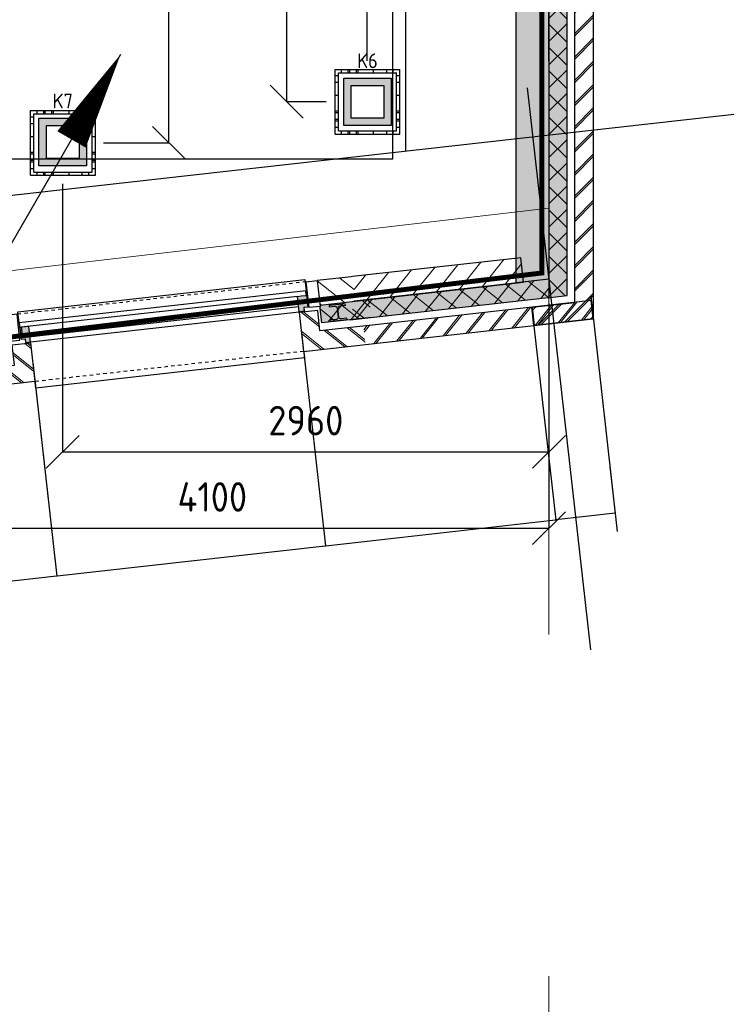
# Model space of a CAD drawing. Header units: millimetres. Extents: x -38032 to 104346, y -31182 to 78566.
# Tile 164 of 213: x 95978 to 100286, y 6717 to 12724. Entities that reach past the tile are written whole.
import ezdxf
from ezdxf.enums import TextEntityAlignment as Align

# ---------------------------------------------------------------- set-up
doc = ezdxf.new("R2010")
doc.units = ezdxf.units.MM
doc.header["$LTSCALE"] = 100
doc.set_wipeout_variables(frame=1)
doc.header["$PDMODE"] = 1
for name, pattern in [('HIDDEN', [9.525, 6.35, -3.175]), ('STYLE_01', [0.41664, 0.20828, -0.20836]), ('STYLE_11', [5, 3.888855, -0.416718, 0.277786, -0.416641])]:
    doc.linetypes.add(name, pattern=pattern)
for name, color, linetype in [('AL$1A---_ALGEMEEN', 8, 'Continuous'), ('AL------_MAATVOERING', 2, 'Continuous'), ('AM$1A---_ARCERING', 8, 'Continuous'), ('BOUWKUNDIG', 8, 'Continuous'), ('brandscheiding', 5, 'HIDDEN'), ('EL6121--', 3, 'Continuous'), ('EL6222--', 3, 'Continuous'), ('versterkte strook', 7, 'Continuous'), ('Vloerdoos', 3, 'Continuous'), ('Vloerdoos (OUD)', 3, 'Continuous')]:
    doc.layers.add(name, color=color, linetype=linetype)
doc.layers.add('stramien', color=1, linetype='Continuous', lineweight=9)
doc.layers.get('Vloerdoos').off()
doc.styles.add('Arial', font='ARIAL.TTF')
doc.styles.add('BURO-018', font='iso.shx', dxfattribs={"height": 90})
doc.styles.get("Standard").update_dxf_attribs({"font": 'iso.shx'})
doc.dimstyles.new('STABICAD', dxfattribs={"dimscale": 100, "dimtxt": 1.8, "dimasz": 2, "dimexe": 0, "dimexo": 2.5, "dimgap": 1.5, "dimtad": 0, "dimdec": 0, "dimrnd": 10, "dimzin": 0, "dimdsep": 46, "dimtxsty": 'Standard', "dimblk1": 'OBLIQUE', "dimblk2": 'OBLIQUE', "dimsah": 1, "dimcen": -3, "dimadec": 0, "dimazin": 0, "dimtfac": 1, "dimtdec": 0, "dimtofl": 0, "dimtmove": 2, "dimatfit": 3, "dimfxl": 0, "dimtvp": 1.055556, "dimtolj": 1, "dimtzin": 0, "dimarcsym": 0})
doc.dimstyles.new('VyA', dxfattribs={"dimtxt": 2.272868, "dimasz": 2.120801, "dimexe": 1.5, "dimexo": 1.59, "dimgap": 0.5, "dimtad": 1, "dimdec": 0, "dimzin": 11, "dimtxsty": 'Arial', "dimblk": 'VW_SLASH', "dimcen": 0, "dimdle": 1, "dimazin": 0, "dimtfac": 0.8, "dimtdec": 0, "dimtix": 1, "dimtmove": 0, "dimatfit": 0, "dimldrblk": 'VW_FILLEDARROW', "dimfxl": 0, "dimfrac": 2, "dimtolj": 1, "dimtzin": 11, "dimarcsym": 0})
pattern_1 = [(135, (0, 0), (70.7107, 70.7107), []), (45, (299.34, -299.34), (70.7107, -70.7107), [])]
pattern_2 = [(45, (0, 0), (70.7107, -70.7107), []), (45, (7.07, -7.07), (70.7107, -70.7107), [])]
pattern_3 = [(45, (0, 0), (70.7107, -70.7107), [])]

# ---------------------------------------------------------------- blocks, each defined once
blk = doc.blocks.new('_Oblique')
at = {"color": 0, "linetype": 'ByBlock', "lineweight": -2}
blk.add_line((-0.5, -0.5), (0.5, 0.5), dxfattribs=at)
blk = doc.blocks.new('*D35')
at = {"layer": 'AL------_MAATVOERING', "color": 0, "lineweight": -2}
for p, q in [((98096.6, 12473.4), (98096.6, 12973.4)), ((98096.6, 12973.4), (99205, 12973.4)), ((99205, 12473.4), (99205, 12973.4))]:
    blk.add_line(p, q, dxfattribs=at)
at = {"layer": 'Defpoints', "color": 0}
for p in [(99205, 12973.4), (98096.6, 12223.4), (99205, 12223.4)]:
    blk.add_point(p, dxfattribs=at)
at = {"layer": 'AL------_MAATVOERING', "color": 0, "lineweight": -2, "xscale": 200, "yscale": 200, "zscale": 200, "rotation": 180}
blk.add_blockref('_Oblique', (98096.6, 12973.4), dxfattribs=at)
at = {"layer": 'AL------_MAATVOERING', "color": 0, "lineweight": -2, "xscale": 200, "yscale": 200, "zscale": 200}
blk.add_blockref('_Oblique', (99205, 12973.4), dxfattribs=at)
at = {"layer": 'AL------_MAATVOERING', "color": 0, "insert": (98615.6, 13222.8), "char_height": 180, "attachment_point": 5}
blk.add_mtext('\\A1;1110', dxfattribs=at)
blk = doc.blocks.new('*D36')
at = {"layer": 'AL------_MAATVOERING', "color": 0, "lineweight": -2}
for p, q in [((96240, 11722.2), (96240, 10087.9)), ((99205, 10993.4), (99205, 10087.9)), ((96240, 10087.9), (99205, 10087.9))]:
    blk.add_line(p, q, dxfattribs=at)
at = {"layer": 'Defpoints', "color": 0}
for p in [(96240, 11972.2), (99205, 11243.4), (99205, 10087.9)]:
    blk.add_point(p, dxfattribs=at)
at = {"layer": 'AL------_MAATVOERING', "color": 0, "lineweight": -2, "xscale": 200, "yscale": 200, "zscale": 200, "rotation": 180}
blk.add_blockref('_Oblique', (96240, 10087.9), dxfattribs=at)
at = {"layer": 'AL------_MAATVOERING', "color": 0, "lineweight": -2, "xscale": 200, "yscale": 200, "zscale": 200}
blk.add_blockref('_Oblique', (99205, 10087.9), dxfattribs=at)
at = {"layer": 'AL------_MAATVOERING', "color": 0, "insert": (97722.5, 10277.9), "char_height": 180, "attachment_point": 5}
blk.add_mtext('\\A1;2960', dxfattribs=at)
blk = doc.blocks.new('*D37')
at = {"layer": 'AL------_MAATVOERING', "color": 0, "lineweight": -2}
for p, q in [((96490, 14300), (96888.2, 14300)), ((96888.2, 11972.2), (96888.2, 14300)), ((96490, 11972.2), (96888.2, 11972.2))]:
    blk.add_line(p, q, dxfattribs=at)
at = {"layer": 'Defpoints', "color": 0}
for p in [(96240, 14300), (96888.2, 14300), (96240, 11972.2)]:
    blk.add_point(p, dxfattribs=at)
at = {"layer": 'AL------_MAATVOERING', "color": 0, "lineweight": -2, "xscale": 200, "yscale": 200, "zscale": 200}
for p, rotation in [((96888.2, 14300), 90), ((96888.2, 11972.2), 270)]:
    blk.add_blockref('_Oblique', p, dxfattribs=dict(at, rotation=rotation))
at = {"layer": 'AL------_MAATVOERING', "color": 0, "insert": (96698.2, 13136.1), "char_height": 180, "attachment_point": 5, "rotation": 90}
blk.add_mtext('\\A1;2330', dxfattribs=at)
blk = doc.blocks.new('*D38')
at = {"layer": 'AL------_MAATVOERING', "color": 0, "lineweight": -2}
for p, q in [((95100, 11572.2), (95100, 9622.6)), ((99205, 10843.4), (99205, 9622.6)), ((95100, 9622.6), (99205, 9622.6))]:
    blk.add_line(p, q, dxfattribs=at)
at = {"layer": 'Defpoints', "color": 0}
for p in [(95100, 11822.2), (99205, 11093.4), (99205, 9622.6)]:
    blk.add_point(p, dxfattribs=at)
at = {"layer": 'AL------_MAATVOERING', "color": 0, "lineweight": -2, "xscale": 200, "yscale": 200, "zscale": 200, "rotation": 180}
blk.add_blockref('_Oblique', (95100, 9622.6), dxfattribs=at)
at = {"layer": 'AL------_MAATVOERING', "color": 0, "lineweight": -2, "xscale": 200, "yscale": 200, "zscale": 200}
blk.add_blockref('_Oblique', (99205, 9622.6), dxfattribs=at)
at = {"layer": 'AL------_MAATVOERING', "color": 0, "insert": (97152.5, 9812.6), "char_height": 180, "attachment_point": 5}
blk.add_mtext('\\A1;4100', dxfattribs=at)
blk = doc.blocks.new('VLOERDOOS')
at = {"layer": 'Vloerdoos (OUD)'}
for p, q in [((0, 395), (395, 395)), ((0, 395), (0, 0)), ((20, 375), (20, 20)), ((20, 375), (375, 375)), ((40, 375), (40, 395)), ((80, 375), (80, 395)), ((90, 375), (90, 395)), ((130, 375), (130, 395)), ((140, 375), (140, 395)), ((235, 375), (235, 395)), ((315, 375), (315, 395)), ((355, 375), (355, 395)), ((375, 375), (375, 20)), ((395, 395), (395, 0)), ((0, 355), (20, 355)), ((0, 315), (20, 315)), ((0, 305), (20, 305)), ((375, 355), (395, 355)), ((375, 315), (395, 315)), ((375, 305), (395, 305)), ((0, 265), (20, 265)), ((0, 255), (20, 255)), ((375, 265), (395, 265)), ((375, 255), (395, 255)), ((0, 160), (20, 160)), ((375, 160), (395, 160)), ((0, 80), (20, 80)), ((375, 80), (395, 80)), ((0, 40), (20, 40)), ((0, 0), (395, 0)), ((20, 20), (375, 20)), ((40, 0), (40, 20)), ((80, 0), (80, 20)), ((90, 0), (90, 20)), ((130, 0), (130, 20)), ((140, 0), (140, 20)), ((235, 0), (235, 20)), ((315, 0), (315, 20)), ((355, 0), (355, 20)), ((375, 40), (395, 40))]:
    blk.add_line(p, q, dxfattribs=at)
blk = doc.blocks.new('*D268')
at = {"layer": 'AL------_MAATVOERING', "color": 0, "lineweight": -2}
for p, q in [((97885.9, 14300), (97605.8, 14300)), ((97605.8, 12223.4), (97605.8, 14300)), ((97846.6, 12223.4), (97605.8, 12223.4))]:
    blk.add_line(p, q, dxfattribs=at)
at = {"layer": 'Defpoints', "color": 0}
for p in [(97605.8, 14300), (98135.9, 14300), (98096.6, 12223.4)]:
    blk.add_point(p, dxfattribs=at)
at = {"layer": 'AL------_MAATVOERING', "color": 0, "lineweight": -2, "xscale": 200, "yscale": 200, "zscale": 200}
for p, rotation in [((97605.8, 14300), 90), ((97605.8, 12223.4), 270)]:
    blk.add_blockref('_Oblique', p, dxfattribs=dict(at, rotation=rotation))
at = {"layer": 'AL------_MAATVOERING', "color": 0, "insert": (97415.8, 13261.7), "char_height": 180, "attachment_point": 5, "rotation": 90}
blk.add_mtext('\\A1;2080', dxfattribs=at)
blk = doc.blocks.new('E00414')
at = {"color": 0, "linetype": 'Continuous'}
for p, q in [((-2.9, -2.9), (-2.9, 2.9)), ((-2.9, 2.9), (2.9, 2.9)), ((2.9, 2.9), (2.9, -2.9)), ((-2, 2), (2, 2)), ((-2, -2), (-2, 2)), ((2, 2), (2, -2)), ((2, -2), (-2, -2)), ((2.9, -2.9), (-2.9, -2.9))]:
    blk.add_line(p, q, dxfattribs=at)
at = {"color": 0}
for points in [[(-2.9, 2.9), (2.9, 2.9), (-2, 2), (2, 2)], [(-2, -2), (-2.9, -2.9), (-2, 2), (-2.9, 2.9)], [(2, 2), (2.9, 2.9), (2, -2), (2.9, -2.9)], [(2, -2), (2.9, -2.9), (-2, -2), (-2.9, -2.9)]]:
    blk.add_solid(points, dxfattribs=at)
at = {"color": 0, "linetype": 'Continuous', "style": 'BURO-018'}
for tag, p in [('E_GKAST', (0, 8)), ('E_GROEP', (0, 5)), ('E_SGROEP', (4.5, 5))]:
    blk.add_attdef(tag, text='', height=1.8, dxfattribs=at).set_placement(p, align=Align.MIDDLE)
at = {"color": 0, "linetype": 'Continuous', "style": 'BURO-018', "flags": 1}
for tag, p in [('E_VERMCODE', (13, 5)), ('E_MATCODE', (0, 0))]:
    blk.add_attdef(tag, text='', height=1.8, dxfattribs=at).set_placement(p, align=Align.MIDDLE)
blk = doc.blocks.new('E00170')
at = {"color": 0, "linetype": 'Continuous'}
for q in [(5, 8.66), (-5, -8.66)]:
    blk.add_line((0, 0), q, dxfattribs=at)
for points in [[(5, 8.66, 0, 1, 0), (3.5, 6.062, 1, 1, 0)], [(-5, -8.66, 0, 1, 0), (-3.5, -6.062, 1, 1, 0)]]:
    blk.add_lwpolyline(points, format="xyseb", dxfattribs=at)
at = {"color": 0, "const_width": 0.5}
blk.add_lwpolyline([(-0.25, 0, 1), (0.25, 0, 1)], format="xyb", close=True, dxfattribs=at)
at = {"color": 0, "linetype": 'Continuous'}
blk.add_circle((0, 0), 0.5, dxfattribs=at)
blk = doc.blocks.new('HEA 100')
at = {"layer": 'AM$1A---_ARCERING', "linetype": 'Continuous', "lineweight": 0}
h = blk.add_hatch(color=256, dxfattribs=at)
edge = h.paths.add_edge_path()
edge.add_arc((14.5, -28), 12, 180, 270)
edge.add_line((14.5, -40), (50, -40))
edge.add_line((50, -40), (50, -48))
edge.add_line((50, -48), (-50, -48))
edge.add_line((-50, -48), (-50, -40))
edge.add_line((-50, -40), (-14.5, -40))
edge.add_arc((-14.5, -28), 12, 270, 360)
edge.add_line((-2.5, -28), (-2.5, 28))
edge.add_arc((-14.5, 28), 12, 0, 90)
edge.add_line((-14.5, 40), (-50, 40))
edge.add_line((-50, 40), (-50, 48))
edge.add_line((-50, 48), (50, 48))
edge.add_line((50, 48), (50, 40))
edge.add_line((50, 40), (14.5, 40))
edge.add_arc((14.5, 28), 12, 90, 180)
edge.add_line((2.5, 28), (2.5, -28))
at = {"layer": 'AL$1A---_ALGEMEEN', "color": 0, "flags": 128}
blk.add_lwpolyline([(2.5, -28, 0.414214), (14.5, -40), (50, -40), (50, -48), (-50, -48), (-50, -40), (-14.5, -40, 0.414214), (-2.5, -28), (-2.5, 28, 0.414214), (-14.5, 40), (-50, 40), (-50, 48), (50, 48), (50, 40), (14.5, 40, 0.414214), (2.5, 28)], format="xyb", close=True, dxfattribs=at)
blk = doc.blocks.new('zijdetail kozijn 2kops')
at = {"color": 0}
blk.add_wipeout([(-63, 420), (-130, 420), (-130, 262), (-63, 262)], dxfattribs=at).dxf.layer = 'AL$1A---_ALGEMEEN'
at = {"layer": 'AM$1A---_ARCERING', "linetype": 'Continuous', "lineweight": 0}
blk.add_hatch(color=256, dxfattribs=at).paths.add_polyline_path([(-54.2, 338), (-54.2, 366), (-56, 366), (-56, 266), (-31, 266), (-31, 243), (0, 243), (0, 338), (-22, 338)])
at = {"layer": 'AL$1A---_ALGEMEEN', "color": 0}
for points in [[(-63, 420), (-130, 420), (-130, 262), (-63, 262)], [(-54.2, 338), (-54.2, 366), (-56, 366), (-56, 266), (-31, 266), (-31, 243), (0, 243), (0, 338), (-22, 338)]]:
    blk.add_lwpolyline(points, close=True, dxfattribs=at)
blk = doc.blocks.new('31x_alu-2e-mk106b2-p')
at = {"layer": 'AM$1A---_ARCERING', "linetype": 'Continuous', "lineweight": 0}
for points in [[(-270, 2082), (-160, 2082), (-160, 1778), (-270, 1778)], [(-270, -130), (-160, -130), (-160, -434), (-270, -434)]]:
    blk.add_hatch(color=256, dxfattribs=at).paths.add_polyline_path(points)
at = {"layer": 'AM$1A---_ARCERING', "linetype": 'Continuous', "lineweight": 5}
h = blk.add_hatch(dxfattribs=at)
h.set_pattern_fill('ISOLATIE', color=256, style=0, pattern_type=2)
h.set_pattern_definition(pattern_1)
h.paths.add_polyline_path([(-270, 2082), (-160, 2082), (-160, 1778), (-270, 1778)])
h = blk.add_hatch(dxfattribs=at)
h.set_pattern_fill('ISOLATIE', color=256, style=0, pattern_type=2)
h.set_pattern_definition(pattern_1)
h.paths.add_polyline_path([(-270, -130), (-160, -130), (-160, -434), (-270, -434)])
at = {"layer": 'AL$1A---_ALGEMEEN', "color": 0, "linetype": 'STYLE_01'}
for p, q in [((-420, 1711), (-420, -63)), ((0, 1648), (0, 0))]:
    blk.add_line(p, q, dxfattribs=at)
at = {"layer": 'AL$1A---_ALGEMEEN', "color": 0}
blk.add_line((-270, -434), (-270, -130), dxfattribs=at)
at = {"layer": 'AL$1A---_ALGEMEEN', "color": 0, "flags": 128}
for points in [[(-160, 2082), (-160, 1778), (-270, 1778), (-270, 2082)], [(-270, -130), (-160, -130), (-160, -434)]]:
    blk.add_lwpolyline(points, dxfattribs=at)
at = {"layer": 'AL$1A---_ALGEMEEN', "color": 0}
blk.add_lwpolyline([(-243, 1648), (40, 1648), (40, 0), (-243, 0)], close=True, dxfattribs=at)
at = {"color": 0}
blk.add_wipeout([(-338, 1648), (-338, -46), (-276, -46), (-276, 1648)], dxfattribs=at).dxf.layer = 'AL$1A---_ALGEMEEN'
at = {"layer": 'AL$1A---_ALGEMEEN', "color": 0}
for points in [[(-435, 1704), (-366, 1704), (-366, -56), (-435, -56)], [(-338, 1648), (-338, -46), (-276, -46), (-276, 1648)]]:
    blk.add_lwpolyline(points, close=True, dxfattribs=at)
at = {"color": 0}
for points in [[(-238, 1648), (0, 1648), (0, 2082), (-113, 2082), (-113, 1761), (-238, 1761)], [(-238, 0), (0, 0), (0, -434), (-113, -434), (-113, -113), (-238, -113)], [(-420, -434), (-420, -130), (-270, -130), (-270, -310.6), (-270, -434)]]:
    blk.add_wipeout(points, dxfattribs=at).dxf.layer = 'AL$1A---_ALGEMEEN'
at = {"layer": 'AM$1A---_ARCERING', "linetype": 'Continuous', "lineweight": 5}
h = blk.add_hatch(dxfattribs=at)
h.set_pattern_fill('BAKSTEEN', color=256, style=0, pattern_type=2)
h.set_pattern_definition(pattern_2)
h.paths.add_polyline_path([(-238, 1648), (0, 1648), (0, 2082), (-113, 2082), (-113, 1761), (-238, 1761)])
h = blk.add_hatch(dxfattribs=at)
h.set_pattern_fill('BAKSTEEN', color=256, style=0, pattern_type=2)
h.set_pattern_definition(pattern_2)
h.paths.add_polyline_path([(-238, 0), (0, 0), (0, -434), (-113, -434), (-113, -113), (-238, -113)])
h = blk.add_hatch(dxfattribs=at)
h.set_pattern_fill('KALKZANDSTEEN', color=256, style=0, pattern_type=2)
h.set_pattern_definition(pattern_3)
edge = h.paths.add_edge_path()
edge.add_line((-420, -434), (-420, -130))
edge.add_line((-420, -130), (-270, -130))
edge.add_line((-270, -130), (-270, -310.6))
edge.add_line((-270, -310.6), (-270, -434))
at = {"layer": 'AL$1A---_ALGEMEEN', "color": 0, "flags": 128}
for points in [[(-238, 1648), (0, 1648), (0, 2082)], [(-113, 2082), (-113, 1761), (-238, 1761), (-238, 1648)], [(-238, 0), (0, 0), (0, -434)], [(-113, -434), (-113, -113), (-238, -113), (-238, 0)]]:
    blk.add_lwpolyline(points, dxfattribs=at)
at = {"layer": 'AL$1A---_ALGEMEEN', "color": 0}
blk.add_lwpolyline([(-420, -434), (-420, -130), (-270, -130), (-270, -310.6), (-270, -434)], dxfattribs=at)
at = {"layer": 'AL$1A---_ALGEMEEN', "color": 0, "xscale": -1, "rotation": 90}
blk.add_blockref('HEA 100', (-212, 1883), dxfattribs=at)
at = {"layer": 'AL$1A---_ALGEMEEN', "color": 0, "rotation": 90}
blk.add_blockref('zijdetail kozijn 2kops', (0, 0), dxfattribs=at)
at = {"color": 0}
blk.add_wipeout([(-420, 2082), (-420, 1778), (-270, 1778), (-270, 1958.6), (-270, 2082)], dxfattribs=at).dxf.layer = 'AL$1A---_ALGEMEEN'
at = {"layer": 'AM$1A---_ARCERING', "linetype": 'Continuous', "lineweight": 5}
h = blk.add_hatch(dxfattribs=at)
h.set_pattern_fill('KALKZANDSTEEN', color=256, style=0, pattern_type=2)
h.set_pattern_definition(pattern_3)
edge = h.paths.add_edge_path()
edge.add_line((-420, 2082), (-420, 1778))
edge.add_line((-420, 1778), (-270, 1778))
edge.add_line((-270, 1778), (-270, 1958.6))
edge.add_line((-270, 1958.6), (-270, 2082))
at = {"layer": 'AL$1A---_ALGEMEEN', "color": 0}
blk.add_lwpolyline([(-420, 2082), (-420, 1778), (-270, 1778), (-270, 1958.6), (-270, 2082)], dxfattribs=at)
at = {"layer": 'AL$1A---_ALGEMEEN', "color": 0, "xscale": -1, "rotation": 90}
blk.add_blockref('zijdetail kozijn 2kops', (0, 1648), dxfattribs=at)
blk = doc.blocks.new('VW_SLASH')
at = {"layer": 'AL$1A---_ALGEMEEN', "color": 0, "linetype": 'ByBlock', "lineweight": -2}
blk.add_line((0, 0), (-1, 0), dxfattribs=at)
at = {"layer": 'AL$1A---_ALGEMEEN', "color": 0, "linetype": 'ByBlock', "lineweight": 5}
blk.add_line((0.5, 0.5), (-0.5, -0.5), dxfattribs=at)
blk = doc.blocks.new('*D1197')
at = {"layer": 'AL$1A---_ALGEMEEN', "color": 0, "lineweight": -2}
for p, q in [((11041.6, -271.6), (11041.6, -1464.8)), ((11406.1, -1176.6), (11406.1, -1464.8)), ((11039.4, -1463.3), (11037.3, -1463.3)), ((11406.1, -1463.3), (11041.6, -1463.3)), ((11408.2, -1463.3), (11410.4, -1463.3))]:
    blk.add_line(p, q, dxfattribs=at)
at = {"layer": 'AL$1A---_ALGEMEEN', "color": 0, "lineweight": -2, "xscale": 2.12080078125, "yscale": 2.12080078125, "zscale": 2.12080078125}
blk.add_blockref('VW_SLASH', (11041.6, -1463.3), dxfattribs=at)
at = {"layer": 'AL$1A---_ALGEMEEN', "color": 0, "lineweight": -2, "xscale": 2.12080078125, "yscale": 2.12080078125, "zscale": 2.12080078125, "rotation": 180}
blk.add_blockref('VW_SLASH', (11406.1, -1463.3), dxfattribs=at)
blk = doc.blocks.new('VW_FILLEDARROW')
at = {"layer": 'AL$1A---_ALGEMEEN', "color": 0, "lineweight": -2}
blk.add_solid([(0, 0), (0.5, 0.5), (0.5, -0.5)], dxfattribs=at)
blk = doc.blocks.new('*D1204')
at = {"layer": 'AL$1A---_ALGEMEEN', "color": 0, "lineweight": -2}
for p, q in [((7981, -170.6), (7981, -1464.8)), ((9629, -170.6), (9629, -1464.8)), ((7983.1, -1463.3), (9626.9, -1463.3))]:
    blk.add_line(p, q, dxfattribs=at)
at = {"layer": 'AL$1A---_ALGEMEEN', "color": 0, "lineweight": -2, "xscale": 2.12080078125, "yscale": 2.12080078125, "zscale": 2.12080078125, "rotation": 180}
blk.add_blockref('VW_SLASH', (7981, -1463.3), dxfattribs=at)
at = {"layer": 'AL$1A---_ALGEMEEN', "color": 0, "lineweight": -2, "xscale": 2.12080078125, "yscale": 2.12080078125, "zscale": 2.12080078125}
blk.add_blockref('VW_SLASH', (9629, -1463.3), dxfattribs=at)
blk = doc.blocks.new('*D1205')
at = {"layer": 'AL$1A---_ALGEMEEN', "color": 0, "lineweight": -2}
for p, q in [((7113.5, -170.6), (7113.5, -1464.8)), ((7981, -153.1), (7981, -1464.8)), ((7115.6, -1463.3), (7978.9, -1463.3))]:
    blk.add_line(p, q, dxfattribs=at)
at = {"layer": 'AL$1A---_ALGEMEEN', "color": 0, "lineweight": -2, "xscale": 2.12080078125, "yscale": 2.12080078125, "zscale": 2.12080078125, "rotation": 180}
blk.add_blockref('VW_SLASH', (7113.5, -1463.3), dxfattribs=at)
at = {"layer": 'AL$1A---_ALGEMEEN', "color": 0, "lineweight": -2, "xscale": 2.12080078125, "yscale": 2.12080078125, "zscale": 2.12080078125}
blk.add_blockref('VW_SLASH', (7981, -1463.3), dxfattribs=at)
blk = doc.blocks.new('*D1206')
at = {"layer": 'AL$1A---_ALGEMEEN', "color": 0, "lineweight": -2}
for p, q in [((9629, -170.6), (9629, -1464.8)), ((11041.6, -271.6), (11041.6, -1464.8)), ((9631.1, -1463.3), (11039.4, -1463.3))]:
    blk.add_line(p, q, dxfattribs=at)
at = {"layer": 'AL$1A---_ALGEMEEN', "color": 0, "lineweight": -2, "xscale": 2.12080078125, "yscale": 2.12080078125, "zscale": 2.12080078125, "rotation": 180}
blk.add_blockref('VW_SLASH', (9629, -1463.3), dxfattribs=at)
at = {"layer": 'AL$1A---_ALGEMEEN', "color": 0, "lineweight": -2, "xscale": 2.12080078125, "yscale": 2.12080078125, "zscale": 2.12080078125}
blk.add_blockref('VW_SLASH', (11041.6, -1463.3), dxfattribs=at)
blk = doc.blocks.new('metselwerk zo gevel 2e verd')
at = {"layer": 'AL$1A---_ALGEMEEN', "color": 0, "rotation": 269.999999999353}
blk.add_blockref('31x_alu-2e-mk106b2-p', (7981, -270.49966), dxfattribs=at)
at = {"color": 0}
blk.add_wipeout([(11225.5812, -1809.51249), (12593.65342, -1809.51249), (12593.65342, -1627.12638), (11225.5812, -1627.12638)], dxfattribs=at).dxf.layer = 'AL$1A---_ALGEMEEN'
at = {"layer": 'AL$1A---_ALGEMEEN', "color": 0}
blk.add_line((9932.03075, -110.49966), (11165, -110.49966), dxfattribs=at)
for base, p1, p2, override, picture, middle in [((7981, -1463.28595), (7113.5, -168.99966), (7981, -151.49966), {"dimtxt": 2.272868, "dimgap": 25, "dimlfac": 50, "dimpost": '7K-V=<>', "dimtxsty": 'Arial', "dimtmove": 2}, '*D1205', (7547.25, -1437.12471)), ((9629, -1463.28595), (7981, -168.99966), (9629, -168.99966), {"dimtxt": 2.272868, "dimgap": 25, "dimlfac": 50, "dimpost": '13K+V=<>', "dimtxsty": 'Arial', "dimtmove": 2}, '*D1204', (8805, -1437.12471))]:
    dim = blk.add_linear_dim(base=base, p1=p1, p2=p2, dimstyle='VyA', override=override, dxfattribs=at)
    dim.commit()
    dim.dimension.update_dxf_attribs({"geometry": picture, "text_midpoint": middle})
at = {"color": 0}
for points in [[(11007.86477, -0.49966), (11007.86477, 149.50034), (9976.31298, 149.50034), (9976.31298, -0.49966)], [(10009, -270.49966), (11406.11906, -270.49966), (11406.02568, -157.49966), (10009, -157.49966)]]:
    blk.add_wipeout(points, dxfattribs=at).dxf.layer = 'AL$1A---_ALGEMEEN'
at = {"layer": 'AM$1A---_ARCERING', "linetype": 'Continuous', "lineweight": 5}
h = blk.add_hatch(dxfattribs=at)
h.set_pattern_fill('KALKZANDSTEEN', color=256, style=0, pattern_type=2)
h.set_pattern_definition(pattern_3)
h.paths.add_polyline_path([(11007.86477, -0.49966), (11007.86477, 149.50034), (9976.31298, 149.50034), (9976.31298, -0.49966)])
at = {"layer": 'AM$1A---_ARCERING', "linetype": 'Continuous', "lineweight": 0}
h = blk.add_hatch(color=256, dxfattribs=at)
edge = h.paths.add_edge_path()
edge.add_line((9932.03075, -110.49966), (11165, -110.49966))
edge.add_line((11165, -110.49966), (11165, -0.49966))
edge.add_line((11165, -0.49966), (9970.03075, -0.49966))
at = {"layer": 'AM$1A---_ARCERING', "linetype": 'Continuous', "lineweight": 5}
h = blk.add_hatch(dxfattribs=at)
h.set_pattern_fill('ISOLATIE', color=256, style=0, pattern_type=2)
h.set_pattern_definition(pattern_1)
edge = h.paths.add_edge_path()
edge.add_line((9932.03075, -110.49966), (11165, -110.49966))
edge.add_line((11165, -110.49966), (11165, -0.49966))
edge.add_line((11165, -0.49966), (9970.03075, -0.49966))
h = blk.add_hatch(dxfattribs=at)
h.set_pattern_fill('BAKSTEEN', color=256, style=0, pattern_type=2)
h.set_pattern_definition(pattern_2)
edge = h.paths.add_edge_path()
edge.add_line((10009, -270.49966), (11406.11906, -270.49966))
edge.add_line((11406.11906, -270.49966), (11406.02568, -157.49966))
edge.add_line((11406.02568, -157.49966), (10009, -157.49966))
at = {"layer": 'AL$1A---_ALGEMEEN', "color": 0}
for p, q in [((11165, -2275.00786), (11165, 1174.99214)), ((11165, -0.49966), (9970.03075, -0.49966)), ((9976.31298, -0.49966), (11007.86477, -0.49966)), ((11041.55906, -270), (11041.55906, -157)), ((11406.11906, -130.00786), (11406.11906, -1575.00786))]:
    blk.add_line(p, q, dxfattribs=at)
at = {"layer": 'AL$1A---_ALGEMEEN', "color": 0, "flags": 128}
blk.add_lwpolyline([(11007.86477, -0.49966), (11007.86477, 149.50034), (9976.31298, 149.50034)], dxfattribs=at)
at = {"layer": 'AL$1A---_ALGEMEEN', "color": 0}
blk.add_lwpolyline([(10009, -270.49966), (11406.11906, -270.49966), (11406.02568, -157.49966), (10009, -157.49966)], dxfattribs=at)
dim = blk.add_linear_dim(base=(11041.55906, -1463.28595), p1=(9629, -168.99966), p2=(11041.55906, -270), dimstyle='VyA', override={"dimtxt": 2.272868, "dimgap": 25, "dimlfac": 50, "dimpost": '11+28,42=<>', "dimtxsty": 'Arial', "dimtmove": 2}, dxfattribs=at)
dim.commit()
dim.dimension.update_dxf_attribs({"geometry": '*D1206', "text_midpoint": (10335.27953, -1436.92006)})
dim = blk.add_linear_dim(base=(11041.55906, -1463.28595), p1=(11406.11906, -1175.00786), p2=(11041.55906, -270), dimstyle='VyA', override={"dimtxt": 2.525409, "dimgap": 25, "dimdec": 2, "dimlfac": 50, "dimpost": '3K-V=<>(relïefmetselwerk)', "dimtxsty": 'Arial', "dimtix": 0, "dimtmove": 2}, dxfattribs=at)
dim.commit()
dim.dimension.update_dxf_attribs({"geometry": '*D1197', "text_midpoint": (11833.21, -1438.28595), "dimtype": 128})
blk = doc.blocks.new('200254 W 212 3 04-12-2007')
at = {"layer": 'AL$1A---_ALGEMEEN', "rotation": 6.407550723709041}
blk.add_blockref('metselwerk zo gevel 2e verd', (51912.1, -15092), dxfattribs=at)
at = {"layer": 'AM$1A---_ARCERING', "linetype": 'Continuous', "lineweight": 0}
for points in [[(63007, -13846.2), (62807, -13868.6), (62807, -9596.1), (63007, -9596.1)], [(63117, -9757.6), (63007, -9757.6), (63007, -13956.7), (63013.7, -13956.7), (63117, -13945.1)]]:
    blk.add_hatch(color=256, dxfattribs=at).paths.add_polyline_path(points)
at = {"layer": 'AM$1A---_ARCERING', "linetype": 'Continuous', "lineweight": 5}
h = blk.add_hatch(dxfattribs=at)
h.set_pattern_fill('ISOLATIE', color=256, scale=50, style=0, pattern_type=2)
h.set_pattern_definition([(135, (-987935.49, -175784.82), (70.710678, 70.710678), []), (45, (-987636.15, -176084.16), (70.710678, -70.710678), [])])
h.paths.add_polyline_path([(63117, -9757.6), (63007, -9757.6), (63007, -13956.7), (63013.7, -13956.7), (63117, -13945.1)])
h = blk.add_hatch(dxfattribs=at)
h.set_pattern_fill('BAKSTEEN', color=256, scale=50, style=0, pattern_type=2)
h.set_pattern_definition([(45, (-987935.49, -175784.82), (70.710678, -70.710678), []), (45, (-987928.42, -175791.89), (70.710678, -70.710678), [])])
h.paths.add_polyline_path([(62919.3, -14128.1), (62906.7, -14015.8), (63164, -13987.8), (63164, -11849.8), (63277, -11849.8), (63277, -14049.8), (63277, -14049.8), (63277, -14087.9)])
at = {"layer": 'AL$1A---_ALGEMEEN'}
for points in [[(63007, -13846.2), (62807, -13868.6), (62807, -9596.1), (63007, -9596.1)], [(58358.7, -13111.8), (62056, -13111.8), (62056, -10537.6), (54661.5, -10537.6), (54661.5, -13711.8), (56656, -13711.8), (58358.7, -13711.8)], [(62919.3, -14128.1), (62906.7, -14015.8), (63164, -13987.8), (63164, -11849.8), (63277, -11849.8), (63277, -14049.8), (63277, -14049.8), (63277, -14087.9)]]:
    blk.add_lwpolyline(points, close=True, dxfattribs=at)
at = {"layer": 'AL$1A---_ALGEMEEN', "flags": 128}
blk.add_lwpolyline([(63007, -9757.6), (63007, -13956.7), (63013.7, -13956.7), (63117, -13945.1), (63117, -9757.6)], dxfattribs=at)
at = {"layer": 'stramien', "linetype": 'STYLE_11', "ltscale": 50}
for p, q in [((63006, -41013.6), (63006, 36216.4)), ((-44094.9, -25876.1), (63006, -13412.7))]:
    blk.add_line(p, q, dxfattribs=at)

msp = doc.modelspace()

# ---------------------------------------------------------------- block references
at = {"layer": 'BOUWKUNDIG'}
msp.add_blockref('200254 W 212 3 04-12-2007', (36198, 24986.5), dxfattribs=at)

# ---------------------------------------------------------------- next in the draw order: linework, layer by layer
at = {"layer": 'brandscheiding', "const_width": 30}
msp.add_lwpolyline([(58113.1, 6498.6), (74727.9, 8358.8), (74842.4, 7939.3), (75357.5, 8015.5), (75452.9, 7653.2), (78524.8, 8015.5), (78524.8, 8358.8), (79135.4, 8435.1), (79097.2, 8759.3), (99160.7, 11178.5), (99160.7, 46529.3), (78677.5, 46529.3)], dxfattribs=at)
at = {"layer": 'versterkte strook'}
for p, q in [((98330, 49774.8), (98330, 11924.5)), ((13600.1, 2407.5), (101326.6, 12259.4))]:
    msp.add_line(p, q, dxfattribs=at)

# ---------------------------------------------------------------- next in the draw order: block references
at = {"layer": 'EL6121--', "xscale": 200, "yscale": 200, "zscale": 200}
msp.add_blockref('E00170', (95593.8, 10781), dxfattribs=at)
at = {"layer": 'EL6222--'}
ref = msp.add_blockref('E00414', (98098.4, 12223), dxfattribs=dict(at, xscale=50, yscale=50, zscale=50))
ref.add_attrib('E_GROEP', 'K6', dxfattribs={"layer": '0', "color": 1, "linetype": 'Continuous', "height": 90, "style": 'BURO-018'}).set_placement((98098.4, 12473), align=Align.MIDDLE)
ref = msp.add_blockref('E00414', (96240.6, 11977.9), dxfattribs=dict(at, xscale=50, yscale=50, zscale=50))
ref.add_attrib('E_GROEP', 'K7', dxfattribs={"layer": '0', "color": 1, "linetype": 'Continuous', "height": 90, "style": 'BURO-018'}).set_placement((96240.6, 12227.9), align=Align.MIDDLE)
at = {"layer": 'Vloerdoos', "rotation": 90}
for p in [(98295.9, 12025.5), (96439.3, 11774.4)]:
    msp.add_blockref('VLOERDOOS', p, dxfattribs=at)

# ---------------------------------------------------------------- next in the draw order: dimensions: what is measured, and where the dimension line sits
at = {"layer": 'AL------_MAATVOERING'}
for base, p1, p2, picture, middle in [((96888.2, 14300), (96240, 11972.2), (96240, 14300), '*D37', (96698.2, 13136.1)), ((97605.8, 14300), (98096.6, 12223.4), (98135.9, 14300), '*D268', (97415.8, 13261.7))]:
    dim = msp.add_linear_dim(base=base, p1=p1, p2=p2, angle=90, dimstyle='STABICAD', dxfattribs=at)
    dim.commit()
    dim.dimension.update_dxf_attribs({"geometry": picture, "text_midpoint": middle})
dim = msp.add_linear_dim(base=(99205, 12973.4), p1=(98096.6, 12223.4), p2=(99205, 12223.4), dimstyle='STABICAD', override={"dimdec": 0}, dxfattribs=at)
dim.commit()
dim.dimension.update_dxf_attribs({"geometry": '*D35', "text_midpoint": (98615.6, 13222.8), "dimtype": 160})
dim = msp.add_linear_dim(base=(99205, 10087.9), p1=(96240, 11972.2), p2=(99205, 11243.4), dimstyle='STABICAD', override={"dimdec": 0}, dxfattribs=at)
dim.commit()
dim.dimension.update_dxf_attribs({"geometry": '*D36', "text_midpoint": (97722.5, 10277.9)})
dim = msp.add_linear_dim(base=(99205, 9622.6), p1=(95100, 11822.2), p2=(99205, 11093.4), dimstyle='STABICAD', dxfattribs=at)
dim.commit()
dim.dimension.update_dxf_attribs({"geometry": '*D38', "text_midpoint": (97152.5, 9812.6)})

doc.saveas('drawing.dxf')
